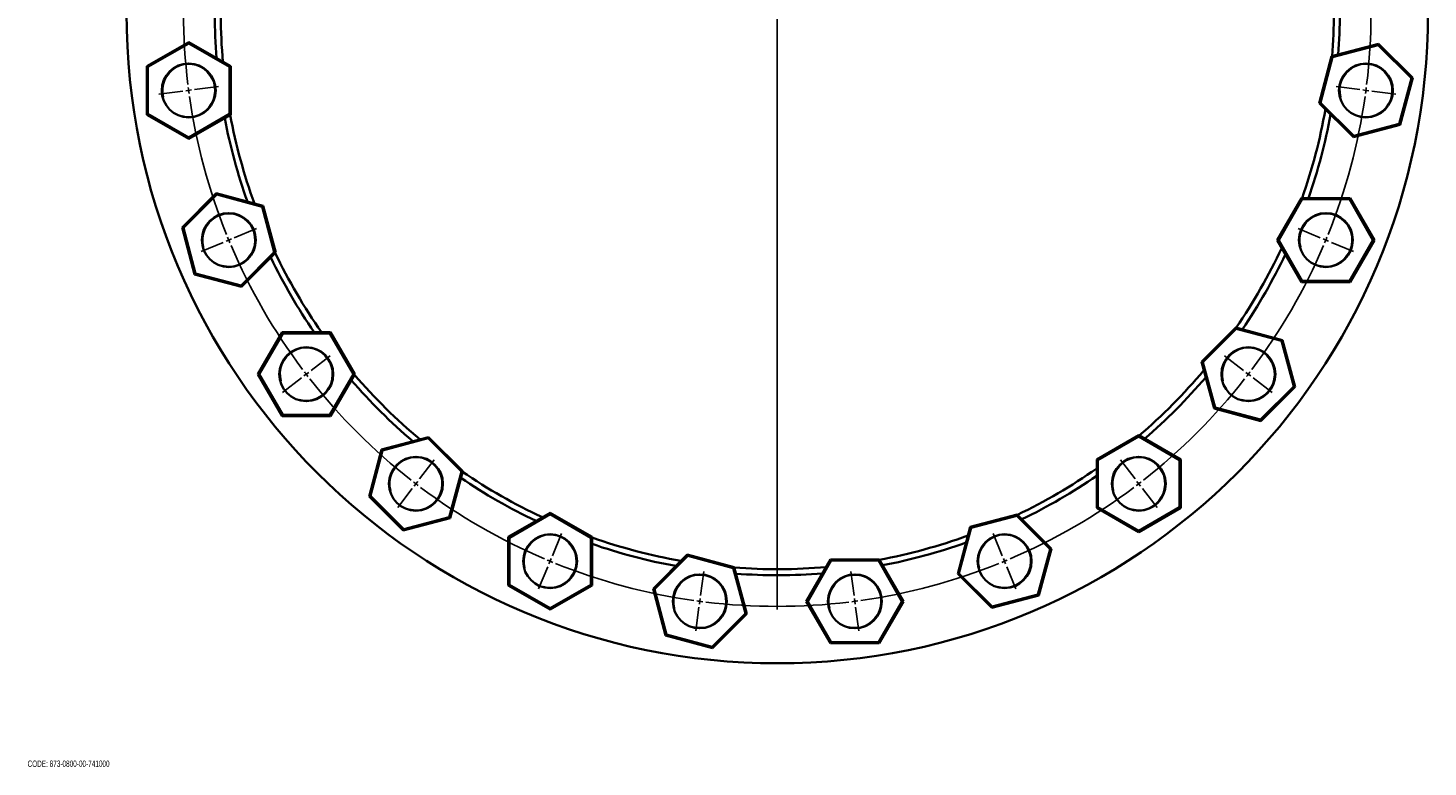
# Model space of a CAD drawing. Header units: millimetres. Extents: x -533 to 1342, y 1 to 1202.
# Tile 6 of 7: x 175 to 1342, y 31 to 647. Entities that reach past the tile are written whole.
import ezdxf

# ---------------------------------------------------------------- set-up
doc = ezdxf.new("R2010")
doc.units = ezdxf.units.MM
doc.layers.add('NOTE', color=7, linetype='Continuous')
doc.styles.add('SLDTEXTSTYLE0', font='TXT', dxfattribs={"width": 0.605})

# ---------------------------------------------------------------- blocks, each defined once
blk = doc.blocks.new('SW_CENTERMARKSYMBOL_0')
at = {"layer": 'NOTE', "color": 0}
for p, q in [((-0.7, 5), (-3.3, 24.8)), ((129.9, 5), (132.5, 24.8)), ((0, 0), (-0.3, 2.5)), ((0, 0), (0.3, -2.5)), ((64.6, -485.8), (64.6, 6.7)), ((129.2, 0), (129.5, 2.5)), ((-126.7, -28.8), (-134.4, -10.3)), ((0.7, -5), (3.3, -24.8)), ((128.6, -5), (126, -24.8)), ((129.2, 0), (128.9, -2.5)), ((256, -28.8), (263.6, -10.3)), ((-124.8, -33.4), (-125.8, -31.1)), ((-124.8, -33.4), (-123.9, -35.8)), ((254, -33.4), (253.1, -35.8)), ((254, -33.4), (255, -31.1)), ((-122.9, -38.1), (-115.3, -56.5)), ((252.1, -38.1), (244.5, -56.5)), ((-239.8, -94.1), (-251.9, -78.2)), ((369, -94.1), (381.2, -78.2)), ((-236.7, -98.1), (-238.2, -96.1)), ((-236.7, -98.1), (-235.2, -100)), ((-233.7, -102), (-221.5, -117.9)), ((362.9, -102), (350.7, -117.9)), ((365.9, -98.1), (364.4, -100)), ((365.9, -98.1), (367.5, -96.1)), ((-332.1, -186.4), (-347.9, -174.2)), ((461.3, -186.4), (477.2, -174.2)), ((-328.1, -189.4), (-330.1, -187.9)), ((-328.1, -189.4), (-326.1, -191)), ((-324.1, -192.5), (-308.3, -204.6)), ((453.4, -192.5), (437.5, -204.6)), ((457.3, -189.4), (455.3, -191)), ((457.3, -189.4), (459.3, -187.9)), ((-397.3, -299.4), (-415.8, -291.8)), ((526.6, -299.4), (545, -291.8)), ((-392.7, -301.3), (-395, -300.4)), ((-392.7, -301.3), (-390.4, -302.3)), ((-388.1, -303.3), (-369.6, -310.9)), ((517.3, -303.3), (498.8, -310.9)), ((521.9, -301.3), (519.6, -302.3)), ((521.9, -301.3), (524.2, -300.4)), ((-431.1, -425.5), (-450.9, -422.9)), ((-426.2, -426.2), (-428.6, -425.8)), ((-426.2, -426.2), (-423.7, -426.5)), ((-421.2, -426.8), (-401.4, -429.4)), ((550.4, -426.8), (530.6, -429.4)), ((555.4, -426.2), (552.9, -426.5)), ((555.4, -426.2), (557.9, -425.8)), ((560.3, -425.5), (580.2, -422.9)), ((64.6, -490.8), (64.6, -488.3)), ((59.6, -490.8), (-432.9, -490.8)), ((64.6, -490.8), (62.1, -490.8)), ((64.6, -490.8), (64.6, -493.3)), ((64.6, -490.8), (67.1, -490.8)), ((64.6, -495.8), (64.6, -988.3)), ((69.6, -490.8), (562.1, -490.8)), ((-431.1, -556), (-450.9, -558.6)), ((-426.2, -555.4), (-428.6, -555.7)), ((-426.2, -555.4), (-423.7, -555)), ((-421.2, -554.7), (-401.4, -552.1)), ((550.4, -554.7), (530.6, -552.1)), ((555.4, -555.4), (552.9, -555)), ((555.4, -555.4), (557.9, -555.7)), ((560.3, -556), (580.2, -558.6)), ((-388.1, -678.3), (-369.6, -670.6)), ((517.3, -678.3), (498.8, -670.6)), ((-397.3, -682.1), (-415.8, -689.8)), ((-392.7, -680.2), (-395, -681.2)), ((-392.7, -680.2), (-390.4, -679.2)), ((521.9, -680.2), (519.6, -679.2)), ((521.9, -680.2), (524.2, -681.2)), ((526.6, -682.1), (545, -689.8)), ((-324.1, -789.1), (-308.3, -776.9)), ((453.4, -789.1), (437.5, -776.9)), ((-328.1, -792.1), (-330.1, -793.6)), ((-328.1, -792.1), (-326.1, -790.6)), ((457.3, -792.1), (455.3, -790.6)), ((457.3, -792.1), (459.3, -793.6)), ((-332.1, -795.1), (-347.9, -807.3)), ((461.3, -795.1), (477.2, -807.3)), ((-233.7, -879.5), (-221.5, -863.6)), ((362.9, -879.5), (350.7, -863.6)), ((-236.7, -883.5), (-238.2, -885.5)), ((-236.7, -883.5), (-235.2, -881.5)), ((365.9, -883.5), (364.4, -881.5)), ((365.9, -883.5), (367.5, -885.5)), ((-239.8, -887.4), (-251.9, -903.3)), ((369, -887.4), (381.2, -903.3)), ((-122.9, -943.5), (-115.3, -925)), ((252.1, -943.5), (244.5, -925)), ((-126.7, -952.7), (-134.4, -971.2)), ((-124.8, -948.1), (-125.8, -950.4)), ((-124.8, -948.1), (-123.9, -945.8)), ((0.7, -976.6), (3.3, -956.7)), ((128.6, -976.6), (126, -956.7)), ((254, -948.1), (253.1, -945.8)), ((254, -948.1), (255, -950.4)), ((256, -952.7), (263.6, -971.2)), ((0, -981.5), (0.3, -979.1)), ((129.2, -981.5), (128.9, -979.1)), ((-0.7, -986.5), (-3.3, -1006.3)), ((0, -981.5), (-0.3, -984)), ((129.2, -981.5), (129.5, -984)), ((129.9, -986.5), (132.5, -1006.3))]:
    blk.add_line(p, q, dxfattribs=at)
for start, end in [(97.5, 97.7894), (97.2106, 97.5), (83.0787, 96.9213), (82.5, 82.7894), (98.0787, 111.9213), (82.2106, 82.5), (68.0787, 81.9213), (112.5, 112.7894), (112.2106, 112.5), (67.5, 67.7894), (67.2106, 67.5), (113.0787, 126.9213), (53.0787, 66.9213), (128.0787, 141.9213), (127.5, 127.7894), (127.2106, 127.5), (52.5, 52.7894), (52.2106, 52.5), (38.0787, 51.9213), (143.0787, 156.9213), (142.5, 142.7894), (142.2106, 142.5), (37.5, 37.7894), (37.2106, 37.5), (23.0787, 36.9213), (157.5, 157.7894), (157.2106, 157.5), (22.5, 22.7894), (22.2106, 22.5), (158.0787, 171.9213), (8.0787, 21.9213), (173.0787, 186.9213), (172.5, 172.7894), (172.2106, 172.5), (7.5, 7.7894), (7.2106, 7.5), (353.0787, 6.9213), (187.2106, 187.5), (187.5, 187.7894), (352.2106, 352.5), (352.5, 352.7894), (188.0787, 201.9213), (338.0787, 351.9213), (202.2106, 202.5), (202.5, 202.7894), (203.0787, 216.9213), (323.0787, 336.9213), (337.2106, 337.5), (337.5, 337.7894), (217.2106, 217.5), (217.5, 217.7894), (322.2106, 322.5), (322.5, 322.7894), (218.0787, 231.9213), (308.0787, 321.9213), (232.2106, 232.5), (232.5, 232.7894), (233.0787, 246.9213), (293.0787, 306.9213), (307.2106, 307.5), (307.5, 307.7894), (247.2106, 247.5), (247.5, 247.7894), (248.0787, 261.9213), (278.0787, 291.9213), (292.2106, 292.5), (292.5, 292.7894), (262.2106, 262.5), (262.5, 262.7894), (263.0787, 276.9213), (277.2106, 277.5), (277.5, 277.7894)]:
    blk.add_arc((64.6, -490.8), 495, start, end, dxfattribs=at)

msp = doc.modelspace()

# ---------------------------------------------------------------- linework, layer by layer
at = {"color": 7, "linetype": 'Continuous', "lineweight": 35}
for p, q in [((274.2, 615.2), (309.2, 635.4)), ((309.2, 634.3), (275.2, 614.6)), ((309.2, 635.4), (309.2, 634.3)), ((309.2, 635.4), (344.2, 615.2)), ((343.2, 614.6), (309.2, 634.3)), ((1262.1, 623.6), (1301.2, 634)), ((1300.9, 632.9), (1262.9, 622.8)), ((1300.9, 632.9), (1301.2, 634)), ((1328.6, 605.2), (1300.9, 632.9)), ((1301.2, 634), (1329.7, 605.5)), ((1251.7, 584.5), (1262.1, 623.6)), ((1262.9, 622.8), (1252.8, 584.8)), ((1262.1, 623.6), (1262.9, 622.8)), ((274.2, 574.8), (274.2, 615.2)), ((275.2, 614.6), (274.2, 615.2)), ((275.2, 614.6), (275.2, 575.4)), ((344.2, 615.2), (343.2, 614.6)), ((343.2, 575.4), (343.2, 614.6)), ((344.2, 615.2), (344.2, 574.8)), ((1318.5, 567.2), (1328.6, 605.2)), ((1329.7, 605.5), (1319.3, 566.4)), ((1328.6, 605.2), (1329.7, 605.5)), ((1251.7, 584.5), (1252.8, 584.8)), ((1280.2, 556), (1251.7, 584.5)), ((1252.8, 584.8), (1280.5, 557.1)), ((275.2, 575.4), (274.2, 574.8)), ((309.2, 554.6), (274.2, 574.8)), ((275.2, 575.4), (309.2, 555.7)), ((309.2, 555.7), (343.2, 575.4)), ((344.2, 574.8), (309.2, 554.6)), ((344.2, 574.8), (343.2, 575.4)), ((1319.3, 566.4), (1280.2, 556)), ((1280.5, 557.1), (1318.5, 567.2)), ((1318.5, 567.2), (1319.3, 566.4)), ((309.2, 555.7), (309.2, 554.6)), ((1280.2, 556), (1280.5, 557.1)), ((303.6, 480.6), (332.2, 509.2)), ((332.5, 508.1), (304.7, 480.3)), ((332.2, 509.2), (332.5, 508.1)), ((332.2, 509.2), (371.2, 498.8)), ((370.4, 497.9), (332.5, 508.1)), ((1216.8, 470.2), (1237.1, 505.2)), ((1237.6, 504.2), (1218, 470.2)), ((1237.1, 505.2), (1237.6, 504.2)), ((1237.1, 505.2), (1277.5, 505.2)), ((1276.9, 504.2), (1237.6, 504.2)), ((1276.9, 504.2), (1277.5, 505.2)), ((1296.5, 470.2), (1276.9, 504.2)), ((1277.5, 505.2), (1297.7, 470.2)), ((371.2, 498.8), (370.4, 497.9)), ((380.5, 460), (370.4, 497.9)), ((371.2, 498.8), (381.7, 459.7)), ((304.7, 480.3), (303.6, 480.6)), ((314, 441.6), (303.6, 480.6)), ((304.7, 480.3), (314.9, 442.4)), ((1237.1, 435.2), (1216.8, 470.2)), ((1216.8, 470.2), (1218, 470.2)), ((1218, 470.2), (1237.6, 436.2)), ((1276.9, 436.2), (1296.5, 470.2)), ((1297.7, 470.2), (1277.5, 435.2)), ((1296.5, 470.2), (1297.7, 470.2)), ((352.8, 432.3), (380.5, 460)), ((381.7, 459.7), (353.1, 431.1)), ((381.7, 459.7), (380.5, 460)), ((314.9, 442.4), (314, 441.6)), ((353.1, 431.1), (314, 441.6)), ((314.9, 442.4), (352.8, 432.3)), ((352.8, 432.3), (353.1, 431.1)), ((1237.1, 435.2), (1237.6, 436.2)), ((1277.5, 435.2), (1237.1, 435.2)), ((1237.6, 436.2), (1276.9, 436.2)), ((1276.9, 436.2), (1277.5, 435.2)), ((1153.6, 368.7), (1182.2, 397.3)), ((1182.2, 397.3), (1182.5, 396.2)), ((1182.2, 397.3), (1221.2, 386.8)), ((366.8, 358.3), (387, 393.3)), ((387.6, 392.3), (368, 358.3)), ((387, 393.3), (387.6, 392.3)), ((387, 393.3), (427.4, 393.3)), ((426.9, 392.3), (387.6, 392.3)), ((427.4, 393.3), (426.9, 392.3)), ((446.5, 358.3), (426.9, 392.3)), ((427.4, 393.3), (447.6, 358.3)), ((1182.5, 396.2), (1154.7, 368.4)), ((1220.4, 386), (1182.5, 396.2)), ((1220.4, 386), (1221.2, 386.8)), ((1230.6, 348.1), (1220.4, 386)), ((1221.2, 386.8), (1231.7, 347.8)), ((1153.6, 368.7), (1154.7, 368.4)), ((1164.1, 329.7), (1153.6, 368.7)), ((1154.7, 368.4), (1164.9, 330.5)), ((368, 358.3), (366.8, 358.3)), ((387, 323.3), (366.8, 358.3)), ((368, 358.3), (387.6, 324.3)), ((426.9, 324.3), (446.5, 358.3)), ((447.6, 358.3), (427.4, 323.3)), ((447.6, 358.3), (446.5, 358.3)), ((1202.8, 320.4), (1230.6, 348.1)), ((1231.7, 347.8), (1203.1, 319.2)), ((1230.6, 348.1), (1231.7, 347.8)), ((1164.1, 329.7), (1164.9, 330.5)), ((1203.1, 319.2), (1164.1, 329.7)), ((1164.9, 330.5), (1202.8, 320.4)), ((387.6, 324.3), (387, 323.3)), ((427.4, 323.3), (387, 323.3)), ((387.6, 324.3), (426.9, 324.3)), ((426.9, 324.3), (427.4, 323.3)), ((1202.8, 320.4), (1203.1, 319.2)), ((470, 295.5), (509.1, 305.9)), ((508.8, 304.8), (470.8, 294.7)), ((509.1, 305.9), (508.8, 304.8)), ((536.5, 277.1), (508.8, 304.8)), ((509.1, 305.9), (537.6, 277.4)), ((1066.3, 287.1), (1101.3, 307.3)), ((1101.3, 306.2), (1067.3, 286.5)), ((1101.3, 307.3), (1101.3, 306.2)), ((1101.3, 307.3), (1136.3, 287.1)), ((1135.3, 286.5), (1101.3, 306.2)), ((459.6, 256.4), (470, 295.5)), ((470.8, 294.7), (460.7, 256.7)), ((470, 295.5), (470.8, 294.7)), ((1066.3, 246.7), (1066.3, 287.1)), ((1066.3, 287.1), (1067.3, 286.5)), ((1067.3, 286.5), (1067.3, 247.3)), ((1135.3, 286.5), (1136.3, 287.1)), ((1135.3, 247.3), (1135.3, 286.5)), ((1136.3, 287.1), (1136.3, 246.7)), ((526.4, 239.1), (536.5, 277.1)), ((537.6, 277.4), (527.2, 238.3)), ((537.6, 277.4), (536.5, 277.1)), ((460.7, 256.7), (459.6, 256.4)), ((488.1, 227.9), (459.6, 256.4)), ((460.7, 256.7), (488.4, 229)), ((1066.3, 246.7), (1067.3, 247.3)), ((1101.3, 226.5), (1066.3, 246.7)), ((1067.3, 247.3), (1101.3, 227.6)), ((1101.3, 227.6), (1135.3, 247.3)), ((1136.3, 246.7), (1101.3, 226.5)), ((1135.3, 247.3), (1136.3, 246.7)), ((527.2, 238.3), (488.1, 227.9)), ((488.4, 229), (526.4, 239.1)), ((526.4, 239.1), (527.2, 238.3)), ((575.5, 222.5), (610.5, 242.7)), ((610.5, 241.5), (576.5, 221.9)), ((610.5, 242.7), (610.5, 241.5)), ((610.5, 242.7), (645.5, 222.5)), ((644.5, 221.9), (610.5, 241.5)), ((960.8, 230.9), (999.8, 241.3)), ((999.5, 240.2), (961.6, 230)), ((999.8, 241.3), (999.5, 240.2)), ((1027.3, 212.4), (999.5, 240.2)), ((999.8, 241.3), (1028.4, 212.7)), ((488.4, 229), (488.1, 227.9)), ((575.5, 222.5), (576.5, 221.9)), ((575.5, 182.1), (575.5, 222.5)), ((576.5, 221.9), (576.5, 182.7)), ((645.5, 222.5), (644.5, 221.9)), ((644.5, 182.7), (644.5, 221.9)), ((645.5, 222.5), (645.5, 182.1)), ((950.3, 191.8), (960.8, 230.9)), ((961.6, 230), (951.4, 192.1)), ((960.8, 230.9), (961.6, 230)), ((1101.3, 227.6), (1101.3, 226.5)), ((1017.1, 174.5), (1027.3, 212.4)), ((1028.4, 212.7), (1017.9, 173.7)), ((1027.3, 212.4), (1028.4, 212.7)), ((696.3, 179.3), (724.9, 207.9)), ((725.2, 206.8), (697.4, 179)), ((724.9, 207.9), (725.2, 206.8)), ((724.9, 207.9), (763.9, 197.4)), ((763.1, 196.6), (725.2, 206.8)), ((824.1, 168.8), (844.3, 203.8)), ((844.9, 202.8), (825.3, 168.8)), ((844.3, 203.8), (844.9, 202.8)), ((844.3, 203.8), (884.8, 203.8)), ((884.2, 202.8), (844.9, 202.8)), ((884.8, 203.8), (884.2, 202.8)), ((903.8, 168.8), (884.2, 202.8)), ((884.8, 203.8), (905, 168.8)), ((763.9, 197.4), (763.1, 196.6)), ((773.3, 158.7), (763.1, 196.6)), ((763.9, 197.4), (774.4, 158.4)), ((950.3, 191.8), (951.4, 192.1)), ((978.9, 163.3), (950.3, 191.8)), ((951.4, 192.1), (979.2, 164.4)), ((576.5, 182.7), (575.5, 182.1)), ((610.5, 161.9), (575.5, 182.1)), ((576.5, 182.7), (610.5, 163)), ((610.5, 163), (644.5, 182.7)), ((645.5, 182.1), (610.5, 161.9)), ((644.5, 182.7), (645.5, 182.1)), ((706.8, 140.3), (696.3, 179.3)), ((696.3, 179.3), (697.4, 179)), ((697.4, 179), (707.6, 141.1)), ((844.3, 133.8), (824.1, 168.8)), ((824.1, 168.8), (825.3, 168.8)), ((825.3, 168.8), (844.9, 134.8)), ((884.2, 134.8), (903.8, 168.8)), ((905, 168.8), (884.8, 133.8)), ((903.8, 168.8), (905, 168.8)), ((1017.9, 173.7), (978.9, 163.3)), ((979.2, 164.4), (978.9, 163.3)), ((979.2, 164.4), (1017.1, 174.5)), ((1017.1, 174.5), (1017.9, 173.7)), ((610.5, 163), (610.5, 161.9)), ((745.5, 130.9), (773.3, 158.7)), ((774.4, 158.4), (745.8, 129.8)), ((773.3, 158.7), (774.4, 158.4)), ((707.6, 141.1), (706.8, 140.3)), ((745.8, 129.8), (706.8, 140.3)), ((707.6, 141.1), (745.5, 130.9)), ((745.5, 130.9), (745.8, 129.8)), ((844.9, 134.8), (844.3, 133.8)), ((884.8, 133.8), (844.3, 133.8)), ((844.9, 134.8), (884.2, 134.8)), ((884.2, 134.8), (884.8, 133.8))]:
    msp.add_line(p, q, dxfattribs=at)
for centre, radius in [((799.9, 659.6), 542.5), ((309.2, 595), 22.5), ((1290.7, 595), 22.5), ((342.6, 470.2), 22.5), ((1257.3, 470.2), 22.5), ((407.2, 358.3), 22.5), ((1192.7, 358.3), 22.5), ((498.6, 266.9), 22.5), ((1101.3, 266.9), 22.5), ((610.5, 202.3), 22.5), ((989.4, 202.3), 22.5), ((735.3, 168.8), 22.5), ((864.6, 168.8), 22.5)]:
    msp.add_circle(centre, radius, dxfattribs=at)
for radius, start, end in [(469, 175.7754, 184.6027), (464, 175.56, 185.0298), (464, 355.56, 0), (469, 355.7754, 0), (464, 190.56, 200.0298), (464, 340.56, 350.0298), (469, 340.7754, 349.6027), (469, 190.7754, 199.6027), (469, 205.7754, 214.6027), (464, 205.56, 215.0298), (464, 325.56, 335.0298), (469, 325.7754, 334.6027), (469, 220.7754, 229.6027), (464, 220.56, 230.0298), (464, 310.56, 320.0298), (469, 310.7754, 319.6027), (469, 235.7754, 244.6027), (464, 235.56, 245.0298), (464, 295.56, 305.0298), (469, 295.7754, 304.6027), (464, 250.56, 260.0298), (464, 280.56, 290.0298), (469, 250.7754, 259.6027), (469, 280.7754, 289.6027), (464, 265.56, 275.0298), (469, 265.7754, 274.6027)]:
    msp.add_arc((799.9, 659.6), radius, start, end, dxfattribs=at)
at = {"color": 7, "linetype": 'Continuous', "lineweight": 18}
for centre in [(309.2, 595), (1290.7, 595), (342.6, 470.2), (1257.3, 470.2), (407.2, 358.3), (1192.7, 358.3), (498.6, 266.9), (1101.3, 266.9), (610.5, 202.3), (989.4, 202.3), (735.3, 168.8), (864.6, 168.8)]:
    msp.add_arc(centre, 21.7, 255, 195, dxfattribs=at)

# ---------------------------------------------------------------- block references
at = {"layer": 'NOTE'}
msp.add_blockref('SW_CENTERMARKSYMBOL_0', (735.3, 1150.4), dxfattribs=at)

# ---------------------------------------------------------------- texts
at = {"layer": 'NOTE', "insert": (174.8, 36), "char_height": 5.292, "attachment_point": 1, "style": 'SLDTEXTSTYLE0'}
msp.add_mtext('CODE: 873-0800-00-741000', dxfattribs=at)

doc.saveas('drawing.dxf')
